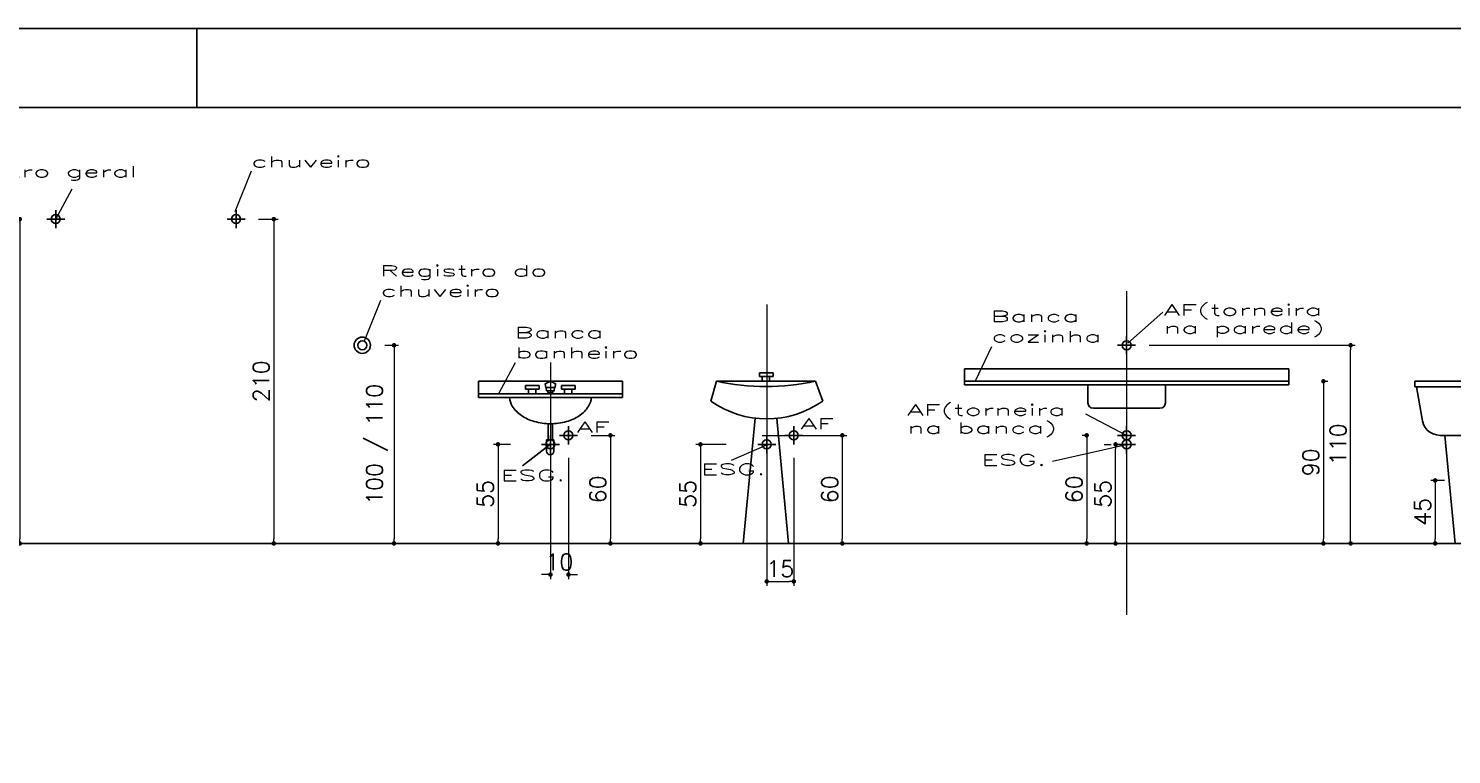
# Model space of a CAD drawing. Header units: millimetres. Extents: x 567 to 934, y -1 to 364.
# Tile 69 of 256: x 625 to 643, y 49 to 58. Entities that reach past the tile are written whole.
import ezdxf

# ---------------------------------------------------------------- set-up
doc = ezdxf.new("R2010")
doc.units = ezdxf.units.MM
doc.header["$MEASUREMENT"] = 0
doc.layers.get('0').update_dxf_attribs({"lineweight": 18})
for name, color, linetype in [('FOLHA_PADRÃO', 7, 'Continuous'), ('GAS', 1, 'Continuous'), ('TXT', 1, 'Continuous')]:
    doc.layers.add(name, color=color, linetype=linetype)
doc.styles.add('06-25', font='romans.shx', dxfattribs={"width": 2, "height": 0.03})
doc.styles.add('Stylus BT', font='simplex.shx')
doc.dimstyles.new('COTA 050', dxfattribs={"dimscale": 0.5, "dimtxt": 0.18, "dimasz": 0.05, "dimexe": 0.05, "dimexo": 0.25, "dimgap": 0.05, "dimtad": 1, "dimzin": 0, "dimdsep": 46, "dimtxsty": 'Stylus BT', "dimblk": 'DOT', "dimcen": 0.05, "dimclrd": 1, "dimclre": 1, "dimclrt": 2, "dimadec": 0, "dimazin": 0, "dimtfac": 1, "dimtofl": 0, "dimtmove": 0, "dimatfit": 3, "dimldrblk": 'DOT', "dimfxl": 1, "dimtolj": 1, "dimtzin": 0, "dimarcsym": 0})

# ---------------------------------------------------------------- blocks, each defined once
blk = doc.blocks.new('A1EST. 1500')
at = {"layer": 'FOLHA_PADRÃO', "color": 1, "linetype": 'Continuous'}
for p, q in [((150.008, 59.4), (0, 59.4)), ((59.5, 59.4), (59.5, 58.4))]:
    blk.add_line(p, q, dxfattribs=at)
at = {"layer": 'FOLHA_PADRÃO', "color": 6, "linetype": 'Continuous'}
blk.add_lwpolyline([(149, 58.4), (149, 1), (1, 1), (1, 58.4), (149, 58.4)], dxfattribs=at)
blk = doc.blocks.new('_Dot')
at = {"color": 0, "linetype": 'ByBlock', "lineweight": -2}
blk.add_line((-0.5, 0), (-1, 0), dxfattribs=at)
at = {"color": 0, "linetype": 'ByBlock', "const_width": 0.5}
blk.add_lwpolyline([(-0.25, 0, 1), (0.25, 0, 1)], format="xyb", close=True, dxfattribs=at)
blk = doc.blocks.new('*D25')
at = {"layer": 'Defpoints', "color": 0, "transparency": 16777216}
for p in [(401.1593, 63.9199), (401.0593, 62.1199), (401.1593, 62.1199)]:
    blk.add_point(p, dxfattribs=at)
at = {"layer": 'GAS', "color": 1, "lineweight": -2, "transparency": 16777216}
blk.add_line((401.0593, 63.8949), (401.0593, 62.1449), dxfattribs=at)
at = {"layer": 'GAS', "color": 1, "lineweight": -2, "transparency": 16777216, "xscale": 0.025, "yscale": 0.025, "zscale": 0.025}
for p, rotation in [((401.0593, 63.9199), 90), ((401.0593, 62.1199), 270)]:
    blk.add_blockref('_Dot', p, dxfattribs=dict(at, rotation=rotation))
at = {"layer": 'GAS', "color": 2, "transparency": 16777216, "insert": (400.9893, 63.0199), "char_height": 0.09, "attachment_point": 5, "rotation": 90, "style": 'Stylus BT'}
blk.add_mtext('\\A1;210', dxfattribs=at)
blk = doc.blocks.new('PTAGUA-V')
for p, q in [((-0.05, 0.4), (0.05, 0.4)), ((0, 0.35), (0, 0.45))]:
    blk.add_line(p, q)
blk.add_circle((0, 0.4), 0.025)
blk = doc.blocks.new('*D27')
at = {"layer": 'Defpoints', "color": 0, "transparency": 16777216}
for p in [(407.2005, 63.2199), (408.4432, 63.2199), (408.1937, 62.1199)]:
    blk.add_point(p, dxfattribs=at)
at = {"layer": 'GAS', "color": 1, "lineweight": -2, "transparency": 16777216}
for p, q in [((407.3255, 63.2199), (408.4682, 63.2199)), ((408.4432, 62.1449), (408.4432, 63.1949)), ((408.3187, 62.1199), (408.4682, 62.1199))]:
    blk.add_line(p, q, dxfattribs=at)
at = {"layer": 'GAS', "color": 1, "lineweight": -2, "transparency": 16777216, "xscale": 0.025, "yscale": 0.025, "zscale": 0.025}
for p, rotation in [((408.4432, 63.2199), 90), ((408.4432, 62.1199), 270)]:
    blk.add_blockref('_Dot', p, dxfattribs=dict(at, rotation=rotation))
at = {"layer": 'GAS', "color": 2, "transparency": 16777216, "insert": (408.3732, 62.6699), "char_height": 0.09, "attachment_point": 5, "rotation": 90, "style": 'Stylus BT'}
blk.add_mtext('\\A1;110', dxfattribs=at)
blk = doc.blocks.new('*D28')
at = {"layer": 'Defpoints', "color": 0, "transparency": 16777216}
for p in [(402.2598, 63.9199), (402.2598, 62.1199), (402.4688, 62.1199)]:
    blk.add_point(p, dxfattribs=at)
at = {"layer": 'GAS', "color": 1, "lineweight": -2, "transparency": 16777216}
for p, q in [((402.3848, 63.9199), (402.4938, 63.9199)), ((402.4688, 63.8949), (402.4688, 62.1449)), ((402.3848, 62.1199), (402.4938, 62.1199))]:
    blk.add_line(p, q, dxfattribs=at)
at = {"layer": 'GAS', "color": 1, "lineweight": -2, "transparency": 16777216, "xscale": 0.025, "yscale": 0.025, "zscale": 0.025}
for p, rotation in [((402.4688, 63.9199), 90), ((402.4688, 62.1199), 270)]:
    blk.add_blockref('_Dot', p, dxfattribs=dict(at, rotation=rotation))
at = {"layer": 'GAS', "color": 2, "transparency": 16777216, "insert": (402.3988, 63.0199), "char_height": 0.09, "attachment_point": 5, "rotation": 90, "style": 'Stylus BT'}
blk.add_mtext('\\A1;210', dxfattribs=at)
blk = doc.blocks.new('*D29')
at = {"layer": 'Defpoints', "color": 0, "transparency": 16777216}
for p in [(402.9598, 63.2199), (403.0359, 62.1199), (403.1359, 62.1199)]:
    blk.add_point(p, dxfattribs=at)
at = {"layer": 'GAS', "color": 1, "lineweight": -2, "transparency": 16777216}
for p, q in [((403.0848, 63.2199), (403.1609, 63.2199)), ((403.1359, 63.1949), (403.1359, 62.1449))]:
    blk.add_line(p, q, dxfattribs=at)
at = {"layer": 'GAS', "color": 1, "lineweight": -2, "transparency": 16777216, "xscale": 0.025, "yscale": 0.025, "zscale": 0.025}
for p, rotation in [((403.1359, 63.2199), 90), ((403.1359, 62.1199), 270)]:
    blk.add_blockref('_Dot', p, dxfattribs=dict(at, rotation=rotation))
at = {"layer": 'GAS', "color": 2, "transparency": 16777216, "insert": (403.0423, 62.6699), "char_height": 0.09, "attachment_point": 5, "rotation": 90, "style": 'Stylus BT'}
blk.add_mtext('\\A1;100 / 110', dxfattribs=at)
blk = doc.blocks.new('VISTACUBAFRONT')
for p, q in [((-2.6, 5.47), (2.59, 5.47)), ((-2.33, 5.47), (2.32, 5.47)), ((-2.22, 3.67), (2.21, 3.67)), ((-1.37, 2.72), (-1.49, 3.67)), ((1.37, 2.72), (1.48, 3.67)), ((-1.27, -14.49), (-1.27, -23.43)), ((1.13, -14.49), (1.13, -23.43)), ((-2.1, -23.43), (1.86, -23.43)), ((-2.1, -29.79), (-2.1, -23.43)), ((1.86, -23.43), (1.86, -29.79))]:
    blk.add_line(p, q)
for points in [[(2.59, 5.47), (2.85, 7.66), (0.83, 8.63), (-1.04, 8.59), (-2.86, 7.66), (-2.6, 5.47)], [(-2.33, 5.47), (-2.11, 3.67)], [(2.11, 3.67), (2.32, 5.47)]]:
    blk.add_lwpolyline(points)
blk.add_lwpolyline([(22.67, 0, -0.122931), (21.11, -4.86, -0.107093), (15.98, -10.15, -0.080168), (8.95, -13.36, -0.067905), (-0.06, -14.55, -0.067905), (-9.05, -13.3, -0.080168), (-16.06, -10.04, -0.107093), (-21.15, -4.72, -0.11914), (-22.67, 0, -0.139102)], format="xyb")
for centre, radius, start, end in [((0, 8.78), 6.21, 257.24462, 282.75538), ((-0.12, -29.79), 1.98, 180, 0)]:
    blk.add_arc(centre, radius, start, end)
blk = doc.blocks.new('*D30')
at = {"layer": 'Defpoints', "color": 0, "transparency": 16777216}
for p in [(405.1044, 62.6699), (404.836, 62.1199), (405.1044, 62.1199)]:
    blk.add_point(p, dxfattribs=at)
at = {"layer": 'GAS', "color": 1, "lineweight": -2, "transparency": 16777216}
for p, q in [((404.9794, 62.6699), (404.811, 62.6699)), ((404.836, 62.6449), (404.836, 62.1449)), ((404.9794, 62.1199), (404.811, 62.1199))]:
    blk.add_line(p, q, dxfattribs=at)
at = {"layer": 'GAS', "color": 1, "lineweight": -2, "transparency": 16777216, "xscale": 0.025, "yscale": 0.025, "zscale": 0.025}
for p, rotation in [((404.836, 62.6699), 90), ((404.836, 62.1199), 270)]:
    blk.add_blockref('_Dot', p, dxfattribs=dict(at, rotation=rotation))
at = {"layer": 'GAS', "color": 2, "transparency": 16777216, "insert": (404.766, 62.3949), "char_height": 0.09, "attachment_point": 5, "rotation": 90, "style": 'Stylus BT'}
blk.add_mtext('\\A1;55', dxfattribs=at)
blk = doc.blocks.new('*D31')
at = {"layer": 'Defpoints', "color": 0, "transparency": 16777216}
for p in [(403.9079, 62.6699), (403.7129, 62.1199), (403.9079, 62.1199)]:
    blk.add_point(p, dxfattribs=at)
at = {"layer": 'GAS', "color": 1, "lineweight": -2, "transparency": 16777216}
for p, q in [((403.7829, 62.6699), (403.6879, 62.6699)), ((403.7129, 62.6449), (403.7129, 62.1449)), ((403.7829, 62.1199), (403.6879, 62.1199))]:
    blk.add_line(p, q, dxfattribs=at)
at = {"layer": 'GAS', "color": 1, "lineweight": -2, "transparency": 16777216, "xscale": 0.025, "yscale": 0.025, "zscale": 0.025}
for p, rotation in [((403.7129, 62.6699), 90), ((403.7129, 62.1199), 270)]:
    blk.add_blockref('_Dot', p, dxfattribs=dict(at, rotation=rotation))
at = {"layer": 'GAS', "color": 2, "transparency": 16777216, "insert": (403.6429, 62.3949), "char_height": 0.09, "attachment_point": 5, "rotation": 90, "style": 'Stylus BT'}
blk.add_mtext('\\A1;55', dxfattribs=at)
blk = doc.blocks.new('*D32')
at = {"layer": 'Defpoints', "color": 0, "transparency": 16777216}
for p in [(404.1037, 62.7199), (404.0037, 62.6699), (404.1037, 61.947)]:
    blk.add_point(p, dxfattribs=at)
at = {"layer": 'GAS', "color": 1, "lineweight": -2, "transparency": 16777216}
for p, q in [((404.0037, 62.5449), (404.0037, 61.922)), ((404.1037, 62.5949), (404.1037, 61.922)), ((403.9787, 61.947), (403.9537, 61.947)), ((404.1287, 61.947), (404.1537, 61.947))]:
    blk.add_line(p, q, dxfattribs=at)
at = {"layer": 'GAS', "color": 1, "lineweight": -2, "transparency": 16777216, "xscale": 0.025, "yscale": 0.025, "zscale": 0.025}
blk.add_blockref('_Dot', (404.0037, 61.947), dxfattribs=at)
at = {"layer": 'GAS', "color": 1, "lineweight": -2, "transparency": 16777216, "xscale": 0.025, "yscale": 0.025, "zscale": 0.025, "rotation": 180}
blk.add_blockref('_Dot', (404.1037, 61.947), dxfattribs=at)
at = {"layer": 'GAS', "color": 2, "transparency": 16777216, "insert": (404.0537, 62.017), "char_height": 0.09, "attachment_point": 5, "style": 'Stylus BT'}
blk.add_mtext('\\A1;10', dxfattribs=at)
blk = doc.blocks.new('*D33')
at = {"layer": 'Defpoints', "color": 0, "transparency": 16777216}
for p in [(404.1037, 62.7199), (404.1037, 62.1199), (404.3366, 62.1199)]:
    blk.add_point(p, dxfattribs=at)
at = {"layer": 'GAS', "color": 1, "lineweight": -2, "transparency": 16777216}
for p, q in [((404.2287, 62.7199), (404.3616, 62.7199)), ((404.3366, 62.6949), (404.3366, 62.1449)), ((404.2287, 62.1199), (404.3616, 62.1199))]:
    blk.add_line(p, q, dxfattribs=at)
at = {"layer": 'GAS', "color": 1, "lineweight": -2, "transparency": 16777216, "xscale": 0.025, "yscale": 0.025, "zscale": 0.025}
for p, rotation in [((404.3366, 62.7199), 90), ((404.3366, 62.1199), 270)]:
    blk.add_blockref('_Dot', p, dxfattribs=dict(at, rotation=rotation))
at = {"layer": 'GAS', "color": 2, "transparency": 16777216, "insert": (404.2666, 62.4199), "char_height": 0.09, "attachment_point": 5, "rotation": 90, "style": 'Stylus BT'}
blk.add_mtext('\\A1;60', dxfattribs=at)
blk = doc.blocks.new('*D34')
at = {"layer": 'Defpoints', "color": 0, "transparency": 16777216}
for p in [(405.0537, 62.7199), (405.0537, 62.1199), (405.623, 62.1199)]:
    blk.add_point(p, dxfattribs=at)
at = {"layer": 'GAS', "color": 1, "lineweight": -2, "transparency": 16777216}
for p, q in [((405.1787, 62.7199), (405.648, 62.7199)), ((405.623, 62.6949), (405.623, 62.1449)), ((405.1787, 62.1199), (405.648, 62.1199))]:
    blk.add_line(p, q, dxfattribs=at)
at = {"layer": 'GAS', "color": 1, "lineweight": -2, "transparency": 16777216, "xscale": 0.025, "yscale": 0.025, "zscale": 0.025}
for p, rotation in [((405.623, 62.7199), 90), ((405.623, 62.1199), 270)]:
    blk.add_blockref('_Dot', p, dxfattribs=dict(at, rotation=rotation))
at = {"layer": 'GAS', "color": 2, "transparency": 16777216, "insert": (405.553, 62.4199), "char_height": 0.09, "attachment_point": 5, "rotation": 90, "style": 'Stylus BT'}
blk.add_mtext('\\A1;60', dxfattribs=at)
blk = doc.blocks.new('*D35')
at = {"layer": 'Defpoints', "color": 0, "transparency": 16777216}
for p in [(405.3537, 62.7199), (405.2037, 62.6699), (405.3537, 61.9094)]:
    blk.add_point(p, dxfattribs=at)
at = {"layer": 'GAS', "color": 1, "lineweight": -2, "transparency": 16777216}
for p, q in [((405.2037, 62.5449), (405.2037, 61.8844)), ((405.3537, 62.5949), (405.3537, 61.8844)), ((405.2287, 61.9094), (405.3287, 61.9094))]:
    blk.add_line(p, q, dxfattribs=at)
at = {"layer": 'GAS', "color": 1, "lineweight": -2, "transparency": 16777216, "xscale": 0.025, "yscale": 0.025, "zscale": 0.025, "rotation": 180}
blk.add_blockref('_Dot', (405.2037, 61.9094), dxfattribs=at)
at = {"layer": 'GAS', "color": 1, "lineweight": -2, "transparency": 16777216, "xscale": 0.025, "yscale": 0.025, "zscale": 0.025}
blk.add_blockref('_Dot', (405.3537, 61.9094), dxfattribs=at)
at = {"layer": 'GAS', "color": 2, "transparency": 16777216, "insert": (405.2787, 61.9794), "char_height": 0.09, "attachment_point": 5, "style": 'Stylus BT'}
blk.add_mtext('\\A1;15', dxfattribs=at)
blk = doc.blocks.new('*D36')
at = {"layer": 'Defpoints', "color": 0, "transparency": 16777216}
for p in [(407.139, 62.6699), (407.2005, 62.6699), (407.2005, 62.1199)]:
    blk.add_point(p, dxfattribs=at)
at = {"layer": 'GAS', "color": 1, "lineweight": -2, "transparency": 16777216}
for p, q in [((407.0755, 62.6699), (407.114, 62.6699)), ((407.139, 62.1449), (407.139, 62.6449)), ((407.0755, 62.1199), (407.114, 62.1199))]:
    blk.add_line(p, q, dxfattribs=at)
at = {"layer": 'GAS', "color": 1, "lineweight": -2, "transparency": 16777216, "xscale": 0.025, "yscale": 0.025, "zscale": 0.025}
for p, rotation in [((407.139, 62.6699), 90), ((407.139, 62.1199), 270)]:
    blk.add_blockref('_Dot', p, dxfattribs=dict(at, rotation=rotation))
at = {"layer": 'GAS', "color": 2, "transparency": 16777216, "insert": (407.069, 62.3949), "char_height": 0.09, "width": 0.240573, "attachment_point": 5, "rotation": 90, "style": 'Stylus BT'}
blk.add_mtext('\\A1;55', dxfattribs=at)
blk = doc.blocks.new('*D37')
at = {"layer": 'Defpoints', "color": 0, "transparency": 16777216}
for p in [(407.1041, 62.7199), (406.9787, 62.1199), (407.1041, 62.1199)]:
    blk.add_point(p, dxfattribs=at)
at = {"layer": 'GAS', "color": 1, "lineweight": -2, "transparency": 16777216}
for p, q in [((406.9791, 62.7199), (406.9537, 62.7199)), ((406.9787, 62.6949), (406.9787, 62.1449)), ((406.9791, 62.1199), (406.9537, 62.1199))]:
    blk.add_line(p, q, dxfattribs=at)
at = {"layer": 'GAS', "color": 1, "lineweight": -2, "transparency": 16777216, "xscale": 0.025, "yscale": 0.025, "zscale": 0.025}
for p, rotation in [((406.9787, 62.7199), 90), ((406.9787, 62.1199), 270)]:
    blk.add_blockref('_Dot', p, dxfattribs=dict(at, rotation=rotation))
at = {"layer": 'GAS', "color": 2, "transparency": 16777216, "insert": (406.9087, 62.4199), "char_height": 0.09, "attachment_point": 5, "rotation": 90, "style": 'Stylus BT'}
blk.add_mtext('\\A1;60', dxfattribs=at)
blk = doc.blocks.new('*D21')
at = {"layer": 'Defpoints', "color": 0, "transparency": 16777216}
for p in [(408.1709, 63.0199), (408.1709, 62.1199), (408.2922, 62.1199)]:
    blk.add_point(p, dxfattribs=at)
at = {"layer": 'GAS', "color": 1, "lineweight": -2, "transparency": 16777216}
for p, q in [((408.2959, 63.0199), (408.3172, 63.0199)), ((408.2922, 62.9949), (408.2922, 62.1449)), ((408.2959, 62.1199), (408.3172, 62.1199))]:
    blk.add_line(p, q, dxfattribs=at)
at = {"layer": 'GAS', "color": 1, "lineweight": -2, "transparency": 16777216, "xscale": 0.025, "yscale": 0.025, "zscale": 0.025}
for p, rotation in [((408.2922, 63.0199), 90), ((408.2922, 62.1199), 270)]:
    blk.add_blockref('_Dot', p, dxfattribs=dict(at, rotation=rotation))
at = {"layer": 'GAS', "color": 2, "transparency": 16777216, "insert": (408.2222, 62.5699), "char_height": 0.09, "attachment_point": 5, "rotation": 90, "style": 'Stylus BT'}
blk.add_mtext('\\A1;90', dxfattribs=at)
blk = doc.blocks.new('*D22')
at = {"layer": 'Defpoints', "color": 0, "transparency": 16777216}
for p in [(408.9402, 63.2199), (408.9402, 62.1199), (409.566, 62.1199)]:
    blk.add_point(p, dxfattribs=at)
at = {"layer": 'GAS', "color": 1, "lineweight": -2, "transparency": 16777216}
for p, q in [((409.0652, 63.2199), (409.591, 63.2199)), ((409.566, 63.1949), (409.566, 62.1449)), ((409.0652, 62.1199), (409.591, 62.1199))]:
    blk.add_line(p, q, dxfattribs=at)
at = {"layer": 'GAS', "color": 1, "lineweight": -2, "transparency": 16777216, "xscale": 0.025, "yscale": 0.025, "zscale": 0.025}
for p, rotation in [((409.566, 63.2199), 90), ((409.566, 62.1199), 270)]:
    blk.add_blockref('_Dot', p, dxfattribs=dict(at, rotation=rotation))
at = {"layer": 'GAS', "color": 2, "transparency": 16777216, "insert": (409.496, 62.6699), "char_height": 0.09, "width": 0.23959, "attachment_point": 5, "rotation": 90, "style": 'Stylus BT'}
blk.add_mtext('\\A1;110', dxfattribs=at)
blk = doc.blocks.new('*D23')
at = {"layer": 'Defpoints', "color": 0, "transparency": 16777216}
for p in [(409.0885, 62.4699), (408.9123, 62.1199), (409.0885, 62.1199)]:
    blk.add_point(p, dxfattribs=at)
at = {"layer": 'GAS', "color": 1, "lineweight": -2, "transparency": 16777216}
for p, q in [((408.9635, 62.4699), (408.8873, 62.4699)), ((408.9123, 62.4449), (408.9123, 62.1449)), ((408.9635, 62.1199), (408.8873, 62.1199))]:
    blk.add_line(p, q, dxfattribs=at)
at = {"layer": 'GAS', "color": 1, "lineweight": -2, "transparency": 16777216, "xscale": 0.025, "yscale": 0.025, "zscale": 0.025}
for p, rotation in [((408.9123, 62.4699), 90), ((408.9123, 62.1199), 270)]:
    blk.add_blockref('_Dot', p, dxfattribs=dict(at, rotation=rotation))
at = {"layer": 'GAS', "color": 2, "transparency": 16777216, "insert": (408.8423, 62.2949), "char_height": 0.09, "attachment_point": 5, "rotation": 90, "style": 'Stylus BT'}
blk.add_mtext('\\A1;45', dxfattribs=at)
blk = doc.blocks.new('PODAG')
at = {"color": 8}
for p, q in [((4.7538, 2.0665), (4.663, 1.8398)), ((3.759, 1.9666), (3.6682, 1.7984)), ((5.4715, 1.3489), (5.3807, 1.1222)), ((9.6103, 1.3999), (9.6103, -0.3956)), ((7.6135, 1.3262), (7.6135, -0.1128)), ((9.6168, 1.1115), (9.8107, 1.2827)), ((8.8597, 1.0915), (8.7704, 0.9)), ((6.2181, 1.0015), (6.1272, 0.8332)), ((6.4135, 1.0049), (6.4135, -0.1675)), ((9.3819, 0.7188), (9.6122, 0.6)), ((7.6116, 0.5449), (7.4169, 0.4608)), ((9.1998, 0.4571), (9.6103, 0.55))]:
    blk.add_line(p, q, dxfattribs=at)
at = {"layer": 'TXT'}
for p, q in [((8.7103, 0.97), (10.5103, 0.97)), ((8.7103, 0.9), (8.7103, 0.97)), ((10.5103, 0.9), (10.5103, 0.97)), ((6.0135, 0.83), (6.0135, 0.9)), ((6.0135, 0.9), (6.8135, 0.9)), ((6.2754, 0.8768), (6.3515, 0.8768)), ((6.2754, 0.8768), (6.2754, 0.8568)), ((6.3515, 0.8768), (6.3515, 0.8568)), ((6.4754, 0.8768), (6.4754, 0.8568)), ((6.4754, 0.8768), (6.5515, 0.8768)), ((6.5515, 0.8768), (6.5515, 0.8568)), ((6.8135, 0.83), (6.8135, 0.9)), ((7.3031, 0.7903), (7.3341, 0.9)), ((7.3341, 0.9), (7.8832, 0.9)), ((7.5724, 0.9468), (7.5724, 0.9268)), ((7.5724, 0.9468), (7.6484, 0.9468)), ((7.5724, 0.9268), (7.6484, 0.9268)), ((7.5887, 0.9), (7.5887, 0.9268)), ((7.6287, 0.9), (7.6287, 0.9268)), ((7.6484, 0.9468), (7.6484, 0.9268)), ((7.9238, 0.7903), (7.8832, 0.9)), ((10.5103, 0.9), (8.7103, 0.9)), ((8.7103, 0.9), (8.7103, 0.88)), ((8.7103, 0.88), (10.5103, 0.88)), ((9.3956, 0.88), (9.3956, 0.78)), ((9.825, 0.88), (9.825, 0.78)), ((10.5103, 0.88), (10.5103, 0.9)), ((11.2089, 0.9), (11.778, 0.9)), ((11.2089, 0.9), (11.2089, 0.87)), ((11.2089, 0.87), (11.778, 0.87)), ((11.2189, 0.87), (11.2489, 0.7)), ((6.0135, 0.83), (6.0135, 0.81)), ((6.8135, 0.83), (6.0135, 0.83)), ((6.0135, 0.81), (6.8135, 0.81)), ((6.2754, 0.8568), (6.3515, 0.8568)), ((6.2917, 0.83), (6.2917, 0.8568)), ((6.3317, 0.83), (6.3317, 0.8568)), ((6.4754, 0.8568), (6.5515, 0.8568)), ((6.4917, 0.83), (6.4917, 0.8568)), ((6.5317, 0.83), (6.5317, 0.8568)), ((6.8135, 0.81), (6.8135, 0.83)), ((9.795, 0.75), (9.4256, 0.75)), ((7.5487, 0.6951), (7.4823, 0)), ((7.6688, 0.694), (7.735, 0)), ((11.3489, 0.6), (11.638, 0.6)), ((11.4335, -0.0011), (11.3761, 0.6))]:
    blk.add_line(p, q, dxfattribs=at)
at = {"layer": 'TXT', "color": 7}
blk.add_line((6.4058, 0.5452), (6.2592, 0.4303), dxfattribs=at)
at = {"layer": 'TXT', "color": 1}
blk.add_line((0, 0), (12.4798, 0), dxfattribs=at)
at = {"layer": 'TXT'}
for radius in [0.045, 0.025]:
    blk.add_circle((5.3695, 1.1), radius, dxfattribs=at)
for centre, radius, start, end in [((7.6087, 2.1551), 1.2848, 257.6603, 282.3397), ((7.6135, 1.2264), 0.5353, 234.56779, 305.43221), ((9.4256, 0.78), 0.03, 180, 270), ((9.795, 0.78), 0.03, 270, 0), ((11.3489, 0.7), 0.1, 180, 270)]:
    blk.add_arc(centre, radius, start, end, dxfattribs=at)
for p in [(3.6691, 1.4), (4.6695, 1.4), (9.6103, 0.7), (6.5135, 0.2), (7.7635, 0.2), (9.6103, 0.2), (6.4135, 0.15), (7.6135, 0.15), (9.6103, 0.15)]:
    blk.add_blockref('PTAGUA-V', p, dxfattribs=at)
at = {"layer": 'TXT', "xscale": 0.009999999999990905, "yscale": 0.009999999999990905, "zscale": 0.009999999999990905}
blk.add_blockref('VISTACUBAFRONT', (6.4135, 0.81), dxfattribs=at)
at = {"layer": 'TXT', "style": '06-25', "width": 2}
for s, p in [('chuveiro', (4.7531, 2.0876)), ('.Registro geral', (2.936, 2.0335)), ('Registro do', (5.4672, 1.4825)), ('chuveiro', (5.4708, 1.37)), ('Banca ', (8.8554, 1.2301)), ('AF(torneira', (9.8151, 1.2654)), ('Banca ', (6.2138, 1.1401)), ('na parede)', (9.8151, 1.1654)), ('cozinha', (8.859, 1.1175)), ('banheiro', (6.2174, 1.0275)), ('AF(torneira', (8.3918, 0.7104)), ('AF', (6.5576, 0.6154)), ('AF', (7.8002, 0.6334)), ('na banca)', (8.3918, 0.6104)), ('ESG.', (8.8032, 0.4332)), ('ESG.', (6.136, 0.3474)), ('ESG.', (7.2471, 0.3811))]:
    blk.add_text(s, height=0.06, dxfattribs=at).set_placement(p)
at = {"layer": 'GAS', "color": 30}
for base, p1, p2, text, picture, middle in [((3.4691, 0), (3.5691, 1.8), (3.5691, 0), '210', '*D25', (3.3991, 0.9)), ((4.8785, 0), (4.6695, 1.8), (4.6695, 0), '210', '*D28', (4.8085, 0.9)), ((5.5457, 0), (5.3695, 1.1), (5.4457, 0), '100 / 110', '*D29', (5.4521, 0.55)), ((10.853, 1.1), (10.6034, 0), (9.6103, 1.1), '110', '*D27', (10.783, 0.55)), ((11.9758, 0), (11.3499, 1.1), (11.3499, 0), '110', '*D22', (11.9058, 0.55)), ((10.702, 0), (10.5806, 0.9), (10.5806, 0), '90', '*D21', (10.632, 0.45)), ((6.1227, 0), (6.3177, 0.55), (6.3177, 0), '55', '*D31', (6.0527, 0.275)), ((6.7463, 0), (6.5135, 0.6), (6.5135, 0), '60', '*D33', (6.6763, 0.3)), ((7.2457, 0), (7.5142, 0.55), (7.5142, 0), '55', '*D30', (7.1757, 0.275)), ((8.0328, 0), (7.4635, 0.6), (7.4635, 0), '60', '*D34', (7.9628, 0.3)), ((9.3885, 0), (9.5139, 0.6), (9.5139, 0), '60', '*D37', (9.3185, 0.3)), ((9.5487, 0.55), (9.6103, 0), (9.6103, 0.55), '55', '*D36', (9.4787, 0.275)), ((11.322, 0), (11.4983, 0.35), (11.4983, 0), '45', '*D23', (11.252, 0.175))]:
    dim = blk.add_linear_dim(base=base, p1=p1, p2=p2, angle=90, text=text, dimstyle='COTA 050', dxfattribs=at)
    dim.commit()
    dim.dimension.update_dxf_attribs({"geometry": picture, "text_midpoint": middle, "insert": (-397.5902, -62.1199)})
for base, p1, p2, text, picture, middle in [((6.5135, -0.1729), (6.4135, 0.55), (6.5135, 0.6), '10', '*D32', (6.4635, -0.1729)), ((7.7635, -0.2105), (7.6135, 0.55), (7.7635, 0.6), '15', '*D35', (7.6885, -0.2105))]:
    dim = blk.add_linear_dim(base=base, p1=p1, p2=p2, text=text, dimstyle='COTA 050', dxfattribs=at)
    dim.commit()
    dim.dimension.update_dxf_attribs({"geometry": picture, "text_midpoint": middle, "dimtype": 128, "insert": (-397.5902, -62.1199)})

msp = doc.modelspace()

# ---------------------------------------------------------------- block references
msp.add_blockref('A1EST. 1500', (567.449, -1.095))
at = {"xscale": 2.283056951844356, "yscale": 2.283056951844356, "zscale": 2.283056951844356}
msp.add_blockref('PODAG', (616.785, 51.78), dxfattribs=at)

doc.saveas('drawing.dxf')
